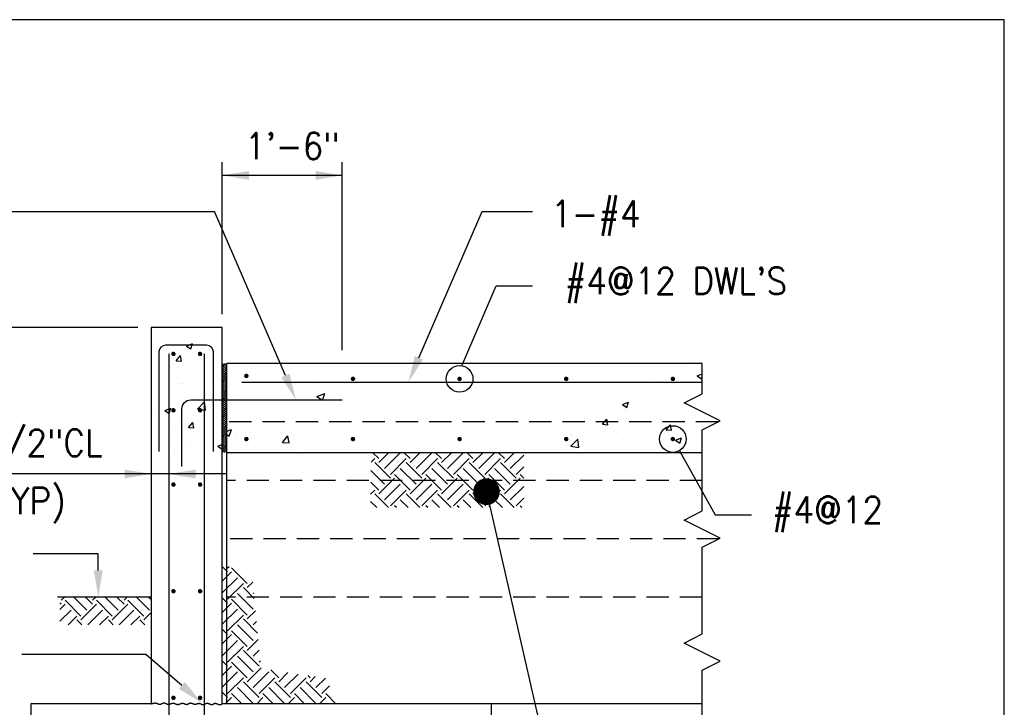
# Model space of a CAD drawing. Header units: inches. Extents: x -9715 to 32893, y -15613 to -1138.
# Tile 238 of 256: x 10767 to 10878, y -12780 to -12703. Entities that reach past the tile are written whole.
import ezdxf
from ezdxf.enums import TextEntityAlignment as Align

# ---------------------------------------------------------------- set-up
doc = ezdxf.new("R2010")
doc.units = ezdxf.units.IN
doc.header["$MEASUREMENT"] = 0
doc.linetypes.add('HIDDEN', pattern=[0.375, 0.25, -0.125])
doc.layers.get('0').update_dxf_attribs({"color": 252})
doc.layers.get('DEFPOINTS').update_dxf_attribs({"color": 11})
for name, color, linetype in [('S-ANNO-TEXT', 2, 'Continuous'), ('S1', 2, 'Continuous'), ('S3', 4, 'Continuous'), ('S5', 1, 'Continuous'), ('S6', 1, 'Continuous'), ('S7', 2, 'Continuous'), ('S7R', 2, 'Continuous')]:
    doc.layers.add(name, color=color, linetype=linetype)
doc.styles.add('125', font='romans.shx', dxfattribs={"width": 0.8, "height": 2})

# ---------------------------------------------------------------- blocks, each defined once
blk = doc.blocks.new('*X729')
at = {"color": 0}
for p, q in [((2262.83, 1202.45), (2262.83, 1202.45)), ((2272.17, 1202.52), (2272.17, 1202.52)), ((2237.16, 1198.93), (2237.16, 1198.93)), ((2242.57, 1199.7), (2242.57, 1199.7)), ((2243.01, 1197.52), (2243.01, 1197.52)), ((2269.26, 1198.57), (2269.26, 1198.57)), ((2233.45, 1193.48), (2233.45, 1193.48)), ((2252.39, 1195.98), (2252.39, 1195.98)), ((2253.11, 1192.98), (2253.11, 1192.98)), ((2269.22, 1192.53), (2272.73, 1193.87)), ((2269.22, 1192.53), (2271.71, 1190.85)), ((2271.71, 1190.85), (2272.73, 1193.87)), ((2262.22, 1185.81), (2262.22, 1185.81)), ((2236.55, 1182.29), (2236.55, 1182.29)), ((2262.11, 1180.02), (2262.11, 1180.02)), ((2270.81, 1180.41), (2270.81, 1180.41)), ((2228.59, 1176.93), (2230.71, 1177.75)), ((2228.59, 1175.47), (2229.7, 1174.73)), ((2229.7, 1174.72), (2230.72, 1177.75)), ((2232.95, 1175.01), (2232.95, 1175.01)), ((2239.23, 1176.26), (2239.23, 1176.26)), ((2253.72, 1171.92), (2256.13, 1174.8)), ((2256.71, 1171.66), (2256.13, 1174.79)), ((2232.62, 1174.28), (2232.62, 1174.28)), ((2253.72, 1171.92), (2256.71, 1171.66)), ((2259.32, 1173.16), (2259.32, 1173.16)), ((2261.61, 1169.16), (2261.61, 1169.16))]:
    blk.add_line(p, q, dxfattribs=at)
blk = doc.blocks.new('*X726')
at = {"color": 0}
for p, q in [((2248.6, 1767.77), (2250.05, 1769.22)), ((2260.09, 1763.35), (2254.22, 1769.22)), ((2262.74, 1766), (2259.52, 1769.22)), ((2262.74, 1767.77), (2264.19, 1769.22)), ((2274.23, 1763.35), (2268.36, 1769.22)), ((2276.88, 1766), (2273.67, 1769.22)), ((2276.88, 1767.77), (2278.33, 1769.22)), ((2288.37, 1763.35), (2282.5, 1769.22)), ((2288.79, 1768.23), (2287.81, 1769.22)), ((2248.6, 1766), (2248, 1766.6)), ((2248, 1763.63), (2250.37, 1766)), ((2257.44, 1760.7), (2250.37, 1767.77)), ((2257.44, 1758.93), (2264.51, 1766)), ((2271.58, 1760.7), (2264.51, 1767.77)), ((2271.58, 1758.93), (2278.65, 1766)), ((2285.72, 1760.7), (2278.65, 1767.77)), ((2248, 1758.33), (2253.02, 1763.35)), ((2251.68, 1756.7), (2255.67, 1760.7)), ((2260.52, 1756.7), (2267.16, 1763.35)), ((2265.82, 1756.7), (2269.81, 1760.7)), ((2274.66, 1756.7), (2281.3, 1763.35)), ((2279.96, 1756.7), (2283.95, 1760.7)), ((2285.72, 1758.93), (2288.79, 1762)), ((2257.9, 1756.7), (2255.67, 1758.93)), ((2272.04, 1756.7), (2269.81, 1758.93)), ((2286.18, 1756.7), (2283.95, 1758.93))]:
    blk.add_line(p, q, dxfattribs=at)
blk = doc.blocks.new('*X728')
at = {"color": 0}
for p, q in [((1494.68, 1906.57), (1496.5, 1908.39)), ((1494.68, 1907.45), (1495.62, 1908.39)), ((1494.68, 1908.34), (1494.73, 1908.39)), ((1494.68, 1905.69), (1496.68, 1907.69)), ((1494.68, 1904.8), (1496.68, 1906.8)), ((1494.68, 1903.92), (1496.68, 1905.92)), ((1494.68, 1903.03), (1496.68, 1905.03)), ((1494.68, 1902.15), (1496.68, 1904.15)), ((1494.68, 1901.27), (1496.68, 1903.27)), ((1494.68, 1900.38), (1496.68, 1902.38)), ((1494.68, 1899.5), (1496.68, 1901.5)), ((1494.68, 1898.62), (1496.68, 1900.62)), ((1494.68, 1897.73), (1496.68, 1899.73)), ((1494.68, 1896.85), (1496.68, 1898.85)), ((1494.68, 1895.96), (1496.68, 1897.96)), ((1494.68, 1895.08), (1496.68, 1897.08)), ((1494.68, 1894.2), (1496.68, 1896.2)), ((1494.68, 1893.31), (1496.68, 1895.31)), ((1494.68, 1892.43), (1496.68, 1894.43)), ((1494.68, 1891.54), (1496.68, 1893.54)), ((1494.68, 1890.66), (1496.68, 1892.66)), ((1494.68, 1889.78), (1496.68, 1891.78)), ((1494.68, 1888.89), (1496.68, 1890.89)), ((1494.68, 1888.01), (1496.68, 1890.01)), ((1494.68, 1887.12), (1496.68, 1889.12)), ((1494.68, 1886.24), (1496.68, 1888.24)), ((1494.68, 1885.36), (1496.68, 1887.36)), ((1494.68, 1884.47), (1496.68, 1886.47)), ((1494.68, 1883.59), (1496.68, 1885.59)), ((1494.68, 1882.71), (1496.68, 1884.71)), ((1494.68, 1881.82), (1496.68, 1883.82)), ((1494.68, 1880.94), (1496.68, 1882.94)), ((1494.68, 1880.05), (1496.68, 1882.05)), ((1494.68, 1879.17), (1496.68, 1881.17)), ((1494.68, 1878.29), (1496.68, 1880.29)), ((1494.68, 1877.4), (1496.68, 1879.4)), ((1494.68, 1876.52), (1496.68, 1878.52)), ((1494.68, 1875.63), (1496.68, 1877.63)), ((1494.68, 1874.75), (1496.68, 1876.75)), ((1494.68, 1873.87), (1496.68, 1875.87)), ((1494.68, 1872.98), (1496.68, 1874.98)), ((1494.68, 1872.1), (1496.68, 1874.1)), ((1494.68, 1871.22), (1496.68, 1873.22)), ((1494.68, 1870.33), (1496.68, 1872.33)), ((1494.68, 1869.45), (1496.68, 1871.45)), ((1494.68, 1868.56), (1496.68, 1870.56)), ((1495.39, 1868.39), (1496.68, 1869.68)), ((1496.28, 1868.39), (1496.68, 1868.8))]:
    blk.add_line(p, q, dxfattribs=at)
blk = doc.blocks.new('*X731')
at = {"color": 0}
for p, q in [((438.41, 620.49), (436, 622.9)), ((438.41, 622.25), (439.1, 622.95)), ((447.25, 615.18), (440.17, 622.25)), ((436, 616.31), (440.17, 620.49)), ((436, 611.01), (442.83, 617.83)), ((438.41, 608.11), (445.48, 615.18)), ((450.4, 608.49), (445.48, 613.42)), ((447.25, 613.42), (449.69, 615.86)), ((438.41, 606.34), (436, 608.75)), ((447.25, 601.04), (440.17, 608.11)), ((449.9, 603.69), (442.83, 610.76)), ((449.9, 610.76), (450.16, 611.03)), ((436, 602.17), (440.17, 606.34)), ((436, 596.86), (442.83, 603.69)), ((447.25, 599.27), (450.94, 602.97)), ((438.41, 593.97), (445.48, 601.04)), ((451.92, 592.83), (445.48, 599.27)), ((438.41, 592.2), (436, 594.61)), ((447.25, 586.9), (440.17, 593.97)), ((449.9, 589.55), (442.83, 596.62)), ((449.9, 596.62), (451.41, 598.13)), ((436, 588.02), (440.17, 592.2)), ((436, 582.72), (442.83, 589.55)), ((447.25, 585.13), (452.19, 590.07)), ((438.41, 579.83), (445.48, 586.9)), ((452.55, 578.06), (445.48, 585.13)), ((449.9, 582.48), (452.66, 585.24)), ((449.9, 575.41), (442.83, 582.48)), ((438.41, 578.06), (436, 580.47)), ((436, 573.88), (440.17, 578.06)), ((447.25, 572.76), (440.17, 579.83)), ((447.25, 570.99), (453.45, 577.2)), ((452.55, 579.83), (453.13, 580.41)), ((461.39, 572.76), (457.8, 576.34)), ((436, 568.58), (442.83, 575.41)), ((438.41, 565.69), (445.48, 572.76)), ((449.9, 568.34), (456.97, 575.41)), ((452.55, 565.69), (459.62, 572.76)), ((461.39, 570.99), (465.57, 575.17)), ((464.04, 568.34), (470.18, 574.48)), ((466.69, 565.69), (473.76, 572.76)), ((475.53, 572.76), (474.45, 573.83)), ((475.53, 570.99), (477.86, 573.32)), ((478.18, 568.34), (482.47, 572.62)), ((449.9, 561.27), (442.83, 568.34)), ((452.55, 563.92), (445.48, 570.99)), ((464.04, 561.27), (456.97, 568.34)), ((466.69, 563.92), (459.62, 570.99)), ((478.18, 561.27), (471.11, 568.34)), ((480.83, 563.92), (473.76, 570.99)), ((480.83, 565.69), (484.23, 569.09)), ((438.41, 563.92), (436, 566.33)), ((437.36, 561.1), (440.17, 563.92)), ((444.76, 561.1), (440.17, 565.69)), ((451.5, 561.1), (454.32, 563.92)), ((458.9, 561.1), (454.32, 565.69)), ((465.64, 561.1), (468.46, 563.92)), ((473.04, 561.1), (468.46, 565.69)), ((479.78, 561.1), (482.6, 563.92)), ((487.18, 561.1), (482.6, 565.69)), ((442.66, 561.1), (442.83, 561.27)), ((456.8, 561.1), (456.97, 561.27)), ((470.95, 561.1), (471.11, 561.27)), ((485.09, 561.1), (485.25, 561.27))]:
    blk.add_line(p, q, dxfattribs=at)
blk = doc.blocks.new('*X733')
at = {"color": 0}
for p, q in [((624.61, 714.09), (624.61, 714.09)), ((638.03, 709.6), (638.03, 709.6)), ((645.97, 713.19), (645.97, 713.19)), ((649.71, 708.73), (652, 709.6)), ((651.25, 711.15), (651.25, 711.15)), ((617.5, 706.79), (617.5, 706.79)), ((627.92, 707.15), (627.92, 707.15)), ((649.71, 708.73), (651.7, 707.38)), ((651.7, 707.38), (652, 708.26)), ((644.17, 703.62), (644.17, 703.62)), ((608.22, 699.13), (608.22, 699.13)), ((616.1, 695.82), (618.9, 696.9)), ((618.09, 694.48), (618.9, 696.9)), ((618.9, 700.3), (618.9, 700.3)), ((629.58, 698.23), (629.58, 698.23)), ((637.55, 696.29), (637.55, 696.29)), ((616.1, 695.82), (618.09, 694.48)), ((617.01, 693.47), (617.01, 693.47)), ((643.2, 693.15), (643.2, 693.15)), ((596.23, 690.47), (596.23, 690.47)), ((607.2, 686.93), (609.13, 689.23)), ((609.59, 686.72), (609.13, 689.23)), ((619.87, 689.15), (619.87, 689.15)), ((633.64, 687.85), (633.64, 687.85)), ((643.66, 689.17), (643.66, 689.17)), ((596.54, 685.14), (596.54, 685.14)), ((607.2, 686.93), (609.59, 686.72)), ((608.38, 684.52), (608.38, 684.52)), ((635.89, 684.42), (637.82, 686.72)), ((635.89, 684.42), (638.28, 684.21)), ((637.06, 682.97), (637.06, 682.97)), ((638.28, 684.21), (637.82, 686.72)), ((592.88, 677.02), (596, 680.27)), ((593.23, 682.53), (593.23, 682.53)), ((596.44, 676.47), (596, 680.27)), ((600.43, 678.69), (600.43, 678.69)), ((616.52, 680.15), (616.52, 680.15)), ((639.98, 679.72), (642.78, 680.79)), ((639.98, 679.72), (641.97, 678.38)), ((641.97, 678.38), (642.78, 680.79)), ((587.51, 674.22), (587.51, 674.22)), ((592.88, 677.02), (596.44, 676.47)), ((595.75, 677.16), (595.75, 677.16)), ((621.79, 677.79), (621.79, 677.79)), ((643.14, 676.89), (643.14, 676.89)), ((648.28, 675.38), (648.28, 675.38))]:
    blk.add_line(p, q, dxfattribs=at)
blk = doc.blocks.new('*X735')
at = {"color": 0}
for p, q in [((550.71, 1031.7), (550.71, 1031.7)), ((563.38, 1032.53), (563.38, 1032.53)), ((547.36, 1028.3), (547.36, 1028.3)), ((550.71, 1024.5), (553.51, 1025.58)), ((550.71, 1024.5), (552.7, 1023.16)), ((552.7, 1023.16), (553.51, 1025.58)), ((543.23, 1021.33), (543.23, 1021.33)), ((546.15, 1017.89), (548.08, 1020.19)), ((548.54, 1017.68), (548.08, 1020.19)), ((558.38, 1023.33), (558.38, 1023.33)), ((546.15, 1017.89), (548.54, 1017.69)), ((546.88, 1014.99), (546.88, 1014.99)), ((555.59, 1012.09), (555.59, 1012.09)), ((542.67, 1007.62), (542.67, 1007.62)), ((547.86, 1007.55), (547.86, 1007.55)), ((549.06, 1007.83), (549.06, 1007.83)), ((564.02, 1006.71), (564.02, 1006.71)), ((546.39, 1001.67), (546.39, 1001.67)), ((555.76, 996.12), (558.87, 999.37)), ((558.65, 999.05), (558.65, 999.05)), ((559.32, 995.57), (558.87, 999.37)), ((535.32, 995.04), (535.32, 995.04)), ((540.97, 995.49), (543.77, 996.57)), ((540.97, 995.49), (542.96, 994.15)), ((542.96, 994.15), (543.77, 996.57)), ((555.76, 996.12), (559.32, 995.57)), ((562.59, 995.1), (562.59, 995.1)), ((537.33, 991.77), (537.33, 991.77)), ((547.63, 991.75), (547.63, 991.75)), ((551.7, 987.81), (553.63, 990.1)), ((554.09, 987.6), (553.63, 990.1)), ((566.68, 991.36), (566.68, 991.36)), ((545.9, 988.36), (545.9, 988.36)), ((551.7, 987.81), (554.09, 987.6)), ((550.6, 981.05), (550.6, 981.05)), ((562.09, 980.64), (562.09, 980.64)), ((564.85, 979.39), (566.86, 980.16)), ((552.07, 979.32), (552.07, 979.32)), ((564.85, 979.39), (566.84, 978.05)), ((566.19, 978.04), (566.19, 978.04)), ((566.84, 978.05), (566.86, 978.1)), ((539.84, 971.31), (539.84, 971.31)), ((545.42, 975.04), (545.42, 975.04)), ((561.2, 970.41), (561.2, 970.41)), ((541.55, 963.55), (541.55, 963.55)), ((548.28, 965.94), (548.28, 965.94)), ((551.56, 964.86), (551.56, 964.86)), ((544.93, 961.73), (544.93, 961.73))]:
    blk.add_line(p, q, dxfattribs=at)
blk = doc.blocks.new('*X739')
at = {"color": 0}
for p, q in [((670.11, 1080.24), (671.75, 1081.87)), ((673.52, 1081.87), (670.72, 1084.67)), ((673.52, 1080.11), (678.09, 1084.67)), ((676.17, 1084.53), (676.02, 1084.67)), ((676.17, 1077.45), (683.24, 1084.53)), ((678.82, 1074.8), (685.89, 1081.87)), ((687.66, 1081.87), (684.86, 1084.67)), ((687.66, 1080.11), (692.23, 1084.67)), ((690.31, 1084.53), (690.16, 1084.67)), ((690.31, 1077.45), (697.38, 1084.53)), ((692.96, 1074.8), (700.04, 1081.87)), ((701.8, 1081.87), (699, 1084.67)), ((701.8, 1080.11), (706.37, 1084.67)), ((704.46, 1084.53), (704.31, 1084.67)), ((704.46, 1077.45), (711.53, 1084.53)), ((707.11, 1074.8), (714.18, 1081.87)), ((715.95, 1081.87), (713.14, 1084.67)), ((715.95, 1080.11), (720.51, 1084.67)), ((718.6, 1084.53), (718.45, 1084.67)), ((718.6, 1077.45), (725.67, 1084.53)), ((721.25, 1074.8), (728.32, 1081.87)), ((730.09, 1081.87), (727.29, 1084.67)), ((730.09, 1080.11), (734.66, 1084.67)), ((732.74, 1084.53), (732.59, 1084.67)), ((732.74, 1077.45), (738.77, 1083.48)), ((678.82, 1073.03), (671.75, 1080.11)), ((690.31, 1070.38), (683.24, 1077.45)), ((692.96, 1073.03), (685.89, 1080.11)), ((704.46, 1070.38), (697.38, 1077.45)), ((707.11, 1073.03), (700.04, 1080.11)), ((718.6, 1070.38), (711.53, 1077.45)), ((721.25, 1073.03), (714.18, 1080.11)), ((732.74, 1070.38), (725.67, 1077.45)), ((735.39, 1073.03), (728.32, 1080.11)), ((735.39, 1074.8), (738.79, 1078.2)), ((676.17, 1070.38), (670.04, 1076.51)), ((673.52, 1065.96), (680.59, 1073.03)), ((687.66, 1067.73), (680.59, 1074.8)), ((687.66, 1065.96), (694.73, 1073.03)), ((701.8, 1067.73), (694.73, 1074.8)), ((701.8, 1065.96), (708.87, 1073.03)), ((715.95, 1067.73), (708.87, 1074.8)), ((715.95, 1065.96), (723.02, 1073.03)), ((730.09, 1067.73), (723.02, 1074.8)), ((730.09, 1065.96), (737.16, 1073.03)), ((738.81, 1073.15), (737.16, 1074.8)), ((673.52, 1067.73), (669.95, 1071.3)), ((676.17, 1063.31), (683.24, 1070.38)), ((690.31, 1063.31), (697.38, 1070.38)), ((704.46, 1063.31), (711.53, 1070.38)), ((718.6, 1063.31), (725.67, 1070.38)), ((732.74, 1063.31), (738.82, 1069.39)), ((669.85, 1065.83), (671.75, 1067.73)), ((677.91, 1059.8), (671.75, 1065.96)), ((678.82, 1060.66), (685.89, 1067.73)), ((692.05, 1059.8), (685.89, 1065.96)), ((692.96, 1060.66), (700.04, 1067.73)), ((706.19, 1059.81), (700.04, 1065.96)), ((707.11, 1060.66), (714.18, 1067.73)), ((720.33, 1059.81), (714.18, 1065.96)), ((721.25, 1060.66), (728.32, 1067.73)), ((734.47, 1059.81), (728.32, 1065.96)), ((735.39, 1060.66), (738.84, 1064.11)), ((672.61, 1059.8), (669.79, 1062.62)), ((681.45, 1059.8), (680.59, 1060.66)), ((686.75, 1059.8), (683.24, 1063.31)), ((695.59, 1059.81), (694.73, 1060.66)), ((700.89, 1059.81), (697.38, 1063.31)), ((709.73, 1059.81), (708.87, 1060.66)), ((715.03, 1059.81), (711.53, 1063.31)), ((723.87, 1059.81), (723.02, 1060.66)), ((729.17, 1059.81), (725.67, 1063.31)), ((738.01, 1059.81), (737.16, 1060.66))]:
    blk.add_line(p, q, dxfattribs=at)

msp = doc.modelspace()

# ---------------------------------------------------------------- linework, layer by layer
at = {"layer": 'DEFPOINTS'}
msp.add_lwpolyline([(10186.67974, -13166.39862), (10877.65338, -13166.39862), (10877.65338, -12702.99445), (10186.67974, -12702.99445)], close=True, dxfattribs=at)
at = {"layer": 'S1', "color": 3}
for p, q in [((10789.64165, -12737.61805), (10781.64165, -12737.61805)), ((10781.64165, -12737.61805), (10781.64165, -12779.97861)), ((10789.64165, -12779.97861), (10789.64165, -12737.61805)), ((10843.64165, -12741.69289), (10790.14165, -12741.69289)), ((10790.14165, -12779.97861), (10790.14165, -12741.69289)), ((10790.14165, -12751.69289), (10843.64165, -12751.69289)), ((10768.088, -12779.97861), (10768.088, -12791.97861)), ((10781.64165, -12779.97861), (10768.088, -12779.97861)), ((10819.9133, -12779.97861), (10789.64165, -12779.97861)), ((10819.9133, -12779.97861), (10819.9133, -12791.97861))]:
    msp.add_line(p, q, dxfattribs=at)
at = {"layer": 'S1', "color": 2, "linetype": 'HIDDEN', "ltscale": 10}
for p, q in [((10845.43177, -12748.26432), (10790.14165, -12748.26432)), ((10843.64165, -12754.83575), (10790.14165, -12754.83575)), ((10845.53646, -12761.40718), (10790.14165, -12761.40718)), ((10843.64165, -12767.97861), (10790.14165, -12767.97861))]:
    msp.add_line(p, q, dxfattribs=at)
at = {"layer": 'S1', "color": 2}
for p, q in [((10781.64165, -12767.97861), (10771.11049, -12767.97861)), ((10843.64165, -12779.97861), (10819.9133, -12779.97861))]:
    msp.add_line(p, q, dxfattribs=at)
for points in [[(10843.64165, -12751.69289), (10843.64165, -12749.15938), (10845.6775, -12748.14146), (10841.6058, -12746.10561), (10843.64165, -12745.08768), (10843.64165, -12741.69289)], [(10843.64165, -12767.97861), (10843.64165, -12762.35458), (10845.6775, -12761.33666), (10841.6058, -12759.3008), (10843.64165, -12758.28288), (10843.64165, -12751.69289)], [(10843.64165, -12779.97861), (10843.64165, -12776.20045), (10845.6775, -12775.18252), (10841.6058, -12773.14667), (10843.64165, -12772.12875), (10843.64165, -12767.97861)], [(10781.64165, -12779.97861), (10781.64979, -12779.97633), (10781.65935, -12779.97338), (10781.67006, -12779.96988), (10781.68162, -12779.96594), (10781.69375, -12779.96169), (10781.70615, -12779.95723), (10781.71855, -12779.9527), (10781.73064, -12779.94819), (10781.7422, -12779.94384), (10781.75325, -12779.93973), (10781.76386, -12779.93596), (10781.7741, -12779.93263), (10781.78404, -12779.92982), (10781.79376, -12779.92763), (10781.80333, -12779.92615), (10781.81282, -12779.92548), (10781.82229, -12779.92566), (10781.83176, -12779.92652), (10781.84122, -12779.92784), (10781.85067, -12779.92941), (10781.86011, -12779.93101), (10781.86953, -12779.93242), (10781.87895, -12779.93343), (10781.88835, -12779.93381), (10781.89773, -12779.93341), (10781.9071, -12779.93228), (10781.91646, -12779.93055), (10781.92579, -12779.92834), (10781.9351, -12779.92577), (10781.9444, -12779.92296), (10781.95367, -12779.92002), (10781.96292, -12779.91708), (10781.97214, -12779.91424), (10781.98134, -12779.91152), (10781.99051, -12779.90893), (10781.99965, -12779.90649), (10782.00877, -12779.90419), (10782.01785, -12779.90204), (10782.0269, -12779.90005), (10782.03592, -12779.89823), (10782.0449, -12779.89659), (10782.05385, -12779.89513), (10782.06277, -12779.89385), (10782.07164, -12779.89276), (10782.08048, -12779.89186), (10782.08929, -12779.89117), (10782.09805, -12779.89068), (10782.10677, -12779.8904), (10782.11545, -12779.89033), (10782.12409, -12779.89048), (10782.13269, -12779.89082), (10782.14125, -12779.89137), (10782.14977, -12779.89211), (10782.15825, -12779.89305), (10782.16669, -12779.89416), (10782.17509, -12779.89546), (10782.18345, -12779.89694), (10782.19178, -12779.89858), (10782.20006, -12779.90039), (10782.20831, -12779.90235), (10782.21653, -12779.90445), (10782.2247, -12779.9067), (10782.23285, -12779.90908), (10782.24095, -12779.91158), (10782.24903, -12779.91421), (10782.25707, -12779.91694), (10782.26507, -12779.91978), (10782.27305, -12779.92271), (10782.28099, -12779.92574), (10782.28891, -12779.92884), (10782.29679, -12779.93203), (10782.30464, -12779.93527), (10782.31246, -12779.93858), (10782.32026, -12779.94195), (10782.32802, -12779.94535), (10782.33576, -12779.9488), (10782.34348, -12779.95228), (10782.35116, -12779.95578), (10782.35882, -12779.9593), (10782.36646, -12779.96283), (10782.37407, -12779.96637), (10782.38165, -12779.9699), (10782.38922, -12779.97341), (10782.39676, -12779.97691), (10782.40428, -12779.98038), (10782.41177, -12779.98382), (10782.41925, -12779.98722), (10782.42671, -12779.99057), (10782.43414, -12779.99386), (10782.44156, -12779.9971), (10782.44896, -12780.00026), (10782.45634, -12780.00335), (10782.4637, -12780.00635), (10782.47105, -12780.00926), (10782.47838, -12780.01207), (10782.48569, -12780.01478), (10782.49299, -12780.01737), (10782.50028, -12780.01985), (10782.50755, -12780.0222), (10782.51481, -12780.02441), (10782.52206, -12780.02648), (10782.52929, -12780.0284), (10782.53651, -12780.03017), (10782.54372, -12780.03177), (10782.55093, -12780.0332), (10782.55812, -12780.03446), (10782.5653, -12780.03554), (10782.57247, -12780.03643), (10782.57964, -12780.03713), (10782.5868, -12780.03764), (10782.59395, -12780.03795), (10782.6011, -12780.03805), (10782.60824, -12780.03794), (10782.61537, -12780.03763), (10782.6225, -12780.03713), (10782.62963, -12780.03642), (10782.63675, -12780.03553), (10782.64386, -12780.03444), (10782.65098, -12780.03318), (10782.65809, -12780.03174), (10782.66519, -12780.03013), (10782.6723, -12780.02836), (10782.6794, -12780.02642), (10782.6865, -12780.02434), (10782.6936, -12780.02211), (10782.7007, -12780.01975), (10782.7078, -12780.01725), (10782.7149, -12780.01463), (10782.722, -12780.0119), (10782.72909, -12780.00906), (10782.73619, -12780.00612), (10782.74329, -12780.00308), (10782.75039, -12779.99996), (10782.7575, -12779.99675), (10782.7646, -12779.99348), (10782.77171, -12779.99013), (10782.77882, -12779.98673), (10782.78593, -12779.98328), (10782.79305, -12779.97978), (10782.80017, -12779.97624), (10782.80729, -12779.97267), (10782.81442, -12779.96908), (10782.82156, -12779.96547), (10782.82869, -12779.96185), (10782.83584, -12779.95823), (10782.84299, -12779.95461), (10782.85014, -12779.951), (10782.85731, -12779.94741), (10782.86448, -12779.94385), (10782.87165, -12779.94032), (10782.87884, -12779.93683), (10782.88603, -12779.93339), (10782.89323, -12779.93), (10782.90044, -12779.92667), (10782.90765, -12779.92341), (10782.91488, -12779.92022), (10782.92212, -12779.91712), (10782.92936, -12779.9141), (10782.93662, -12779.91118), (10782.94388, -12779.90837), (10782.95116, -12779.90566), (10782.95845, -12779.90307), (10782.96575, -12779.9006), (10782.97306, -12779.89827), (10782.98039, -12779.89608), (10782.98772, -12779.89403), (10782.99507, -12779.89213), (10783.00244, -12779.89039), (10783.00981, -12779.88882), (10783.0172, -12779.88742), (10783.02461, -12779.88619), (10783.03203, -12779.88515), (10783.03946, -12779.88429), (10783.04691, -12779.88362), (10783.05437, -12779.88315), (10783.06185, -12779.88287), (10783.06935, -12779.8828), (10783.07686, -12779.88293), (10783.08439, -12779.88326), (10783.09193, -12779.88377), (10783.09949, -12779.88448), (10783.10706, -12779.88536), (10783.11465, -12779.88643), (10783.12225, -12779.88766), (10783.12987, -12779.88907), (10783.13751, -12779.89064), (10783.14516, -12779.89236), (10783.15283, -12779.89424), (10783.16051, -12779.89625), (10783.16821, -12779.8984), (10783.17592, -12779.90069), (10783.18365, -12779.90309), (10783.19139, -12779.90561), (10783.19915, -12779.90823), (10783.20692, -12779.91096), (10783.21471, -12779.91379), (10783.22251, -12779.9167), (10783.23033, -12779.9197), (10783.23816, -12779.92277), (10783.246, -12779.92591), (10783.25386, -12779.92911), (10783.26174, -12779.93236), (10783.26962, -12779.93567), (10783.27752, -12779.93902), (10783.28544, -12779.9424), (10783.29337, -12779.94581), (10783.30131, -12779.94924), (10783.30927, -12779.95268), (10783.31724, -12779.95614), (10783.32522, -12779.95959), (10783.33322, -12779.96305), (10783.34123, -12779.96648), (10783.34926, -12779.9699), (10783.35729, -12779.9733), (10783.36534, -12779.97666), (10783.37341, -12779.97998), (10783.38148, -12779.98326), (10783.38957, -12779.98649), (10783.39768, -12779.98965), (10783.40579, -12779.99276), (10783.41392, -12779.99578), (10783.42206, -12779.99873), (10783.43021, -12780.0016), (10783.43837, -12780.00437), (10783.44655, -12780.00704), (10783.45474, -12780.00961), (10783.46294, -12780.01206), (10783.47115, -12780.01439), (10783.47938, -12780.0166), (10783.48761, -12780.01868), (10783.49586, -12780.02061), (10783.50412, -12780.0224), (10783.51239, -12780.02404), (10783.52068, -12780.02552), (10783.52897, -12780.02684), (10783.53727, -12780.02799), (10783.54559, -12780.02897), (10783.55392, -12780.02977), (10783.56226, -12780.0304), (10783.57061, -12780.03084), (10783.57897, -12780.03109), (10783.58734, -12780.03116), (10783.59572, -12780.03105), (10783.60411, -12780.03076), (10783.61251, -12780.03029), (10783.62092, -12780.02966), (10783.62934, -12780.02887), (10783.63776, -12780.02791), (10783.6462, -12780.0268), (10783.65465, -12780.02554), (10783.6631, -12780.02414), (10783.67156, -12780.0226), (10783.68003, -12780.02094), (10783.68851, -12780.01914), (10783.69699, -12780.01723), (10783.70549, -12780.01521), (10783.71398, -12780.01309), (10783.72249, -12780.01086), (10783.731, -12780.00855), (10783.73952, -12780.00615), (10783.74804, -12780.00367), (10783.75657, -12780.00111), (10783.7651, -12779.99849), (10783.77364, -12779.99581), (10783.78219, -12779.99308), (10783.79073, -12779.9903), (10783.79929, -12779.98748), (10783.80784, -12779.98462), (10783.8164, -12779.98174), (10783.82497, -12779.97883), (10783.83353, -12779.97591), (10783.8421, -12779.97298), (10783.85068, -12779.97005), (10783.85925, -12779.96712), (10783.86783, -12779.9642), (10783.87641, -12779.9613), (10783.88499, -12779.95841), (10783.89357, -12779.95556), (10783.90215, -12779.95275), (10783.91074, -12779.94997), (10783.91932, -12779.94725), (10783.92791, -12779.94458), (10783.9365, -12779.94197), (10783.94508, -12779.93942), (10783.95367, -12779.93695), (10783.96225, -12779.93457), (10783.97084, -12779.93226), (10783.97942, -12779.93005), (10783.988, -12779.92794), (10783.99658, -12779.92594), (10784.00516, -12779.92405), (10784.01373, -12779.92227), (10784.02231, -12779.92062), (10784.03088, -12779.9191), (10784.03945, -12779.91772), (10784.04801, -12779.91648), (10784.05657, -12779.9154), (10784.06513, -12779.91446), (10784.07368, -12779.91369), (10784.08223, -12779.91308), (10784.09078, -12779.91263), (10784.09932, -12779.91236), (10784.10786, -12779.91226), (10784.11639, -12779.91234), (10784.12491, -12779.91261), (10784.13343, -12779.91306), (10784.14195, -12779.91368), (10784.15046, -12779.91447), (10784.15896, -12779.91543), (10784.16746, -12779.91655), (10784.17595, -12779.91783), (10784.18444, -12779.91927), (10784.19292, -12779.92085), (10784.20139, -12779.92258), (10784.20986, -12779.92445), (10784.21832, -12779.92645), (10784.22678, -12779.92857), (10784.23523, -12779.93081), (10784.24367, -12779.93316), (10784.2521, -12779.93562), (10784.26053, -12779.93818), (10784.26895, -12779.94083), (10784.27737, -12779.94357), (10784.28577, -12779.94638), (10784.29417, -12779.94927), (10784.30257, -12779.95223), (10784.31095, -12779.95525), (10784.31933, -12779.95832), (10784.3277, -12779.96145), (10784.33606, -12779.96461), (10784.34442, -12779.96781), (10784.35277, -12779.97104), (10784.36111, -12779.97429), (10784.36944, -12779.97756), (10784.37776, -12779.98084), (10784.38608, -12779.98412), (10784.39439, -12779.9874), (10784.40269, -12779.99066), (10784.41098, -12779.99392), (10784.41926, -12779.99715), (10784.42753, -12780.00035), (10784.4358, -12780.00352), (10784.44406, -12780.00665), (10784.45231, -12780.00973), (10784.46054, -12780.01276), (10784.46878, -12780.01573), (10784.477, -12780.01863), (10784.48521, -12780.02146), (10784.49341, -12780.02421), (10784.50161, -12780.02687), (10784.50979, -12780.02944), (10784.51797, -12780.03192), (10784.52613, -12780.03428), (10784.53429, -12780.03654), (10784.54243, -12780.03868), (10784.55057, -12780.0407), (10784.5587, -12780.04259), (10784.56681, -12780.04433), (10784.57492, -12780.04594), (10784.58302, -12780.0474), (10784.5911, -12780.0487), (10784.59918, -12780.04984), (10784.60725, -12780.05082), (10784.6153, -12780.05163), (10784.62335, -12780.05227), (10784.63138, -12780.05273), (10784.63941, -12780.05301), (10784.64742, -12780.05311), (10784.65543, -12780.05301), (10784.66342, -12780.05273), (10784.67141, -12780.05227), (10784.67938, -12780.05164), (10784.68735, -12780.05083), (10784.6953, -12780.04985), (10784.70325, -12780.04871), (10784.71119, -12780.04741), (10784.71912, -12780.04596), (10784.72705, -12780.04436), (10784.73496, -12780.04261), (10784.74287, -12780.04073), (10784.75078, -12780.03873), (10784.75867, -12780.03659), (10784.76656, -12780.03435), (10784.77444, -12780.03199), (10784.78232, -12780.02953), (10784.7902, -12780.02697), (10784.79807, -12780.02432), (10784.80593, -12780.02159), (10784.81379, -12780.01878), (10784.82165, -12780.0159), (10784.8295, -12780.01295), (10784.83735, -12780.00995), (10784.8452, -12780.0069), (10784.85304, -12780.0038), (10784.86088, -12780.00066), (10784.86873, -12779.99749), (10784.87657, -12779.99429), (10784.8844, -12779.99107), (10784.89224, -12779.98785), (10784.90008, -12779.98461), (10784.90792, -12779.98137), (10784.91576, -12779.97814), (10784.92359, -12779.97493), (10784.93143, -12779.97173), (10784.93928, -12779.96856), (10784.94712, -12779.96542), (10784.95496, -12779.96232), (10784.96281, -12779.95927), (10784.97066, -12779.95626), (10784.97851, -12779.95332), (10784.98637, -12779.95044), (10784.99423, -12779.94763), (10785.00209, -12779.9449), (10785.00996, -12779.94225), (10785.01784, -12779.93969), (10785.02572, -12779.93723), (10785.0336, -12779.93487), (10785.04149, -12779.93263), (10785.04939, -12779.93049), (10785.05729, -12779.92848), (10785.0652, -12779.92661), (10785.07311, -12779.92486), (10785.08104, -12779.92326), (10785.08897, -12779.92181), (10785.09691, -12779.92051), (10785.10486, -12779.91937), (10785.11281, -12779.91839), (10785.12078, -12779.91758), (10785.12875, -12779.91694), (10785.13673, -12779.91648), (10785.14473, -12779.91621), (10785.15273, -12779.91611), (10785.16074, -12779.9162), (10785.16875, -12779.91648), (10785.17678, -12779.91694), (10785.18481, -12779.91758), (10785.19285, -12779.91838), (10785.20089, -12779.91936), (10785.20894, -12779.92049), (10785.217, -12779.92179), (10785.22505, -12779.92324), (10785.23311, -12779.92484), (10785.24117, -12779.92658), (10785.24924, -12779.92845), (10785.2573, -12779.93045), (10785.26536, -12779.93257), (10785.27341, -12779.93481), (10785.28147, -12779.93716), (10785.28952, -12779.93961), (10785.29756, -12779.94215), (10785.3056, -12779.94478), (10785.31364, -12779.9475), (10785.32166, -12779.95029), (10785.32968, -12779.95315), (10785.33768, -12779.95607), (10785.34568, -12779.95905), (10785.35366, -12779.96208), (10785.36163, -12779.96515), (10785.36959, -12779.96826), (10785.37754, -12779.9714), (10785.38547, -12779.97456), (10785.39338, -12779.97774), (10785.40127, -12779.98092), (10785.40915, -12779.98412), (10785.41701, -12779.98731), (10785.42485, -12779.99049), (10785.43266, -12779.99365), (10785.44046, -12779.99679), (10785.44823, -12779.99991), (10785.45598, -12780.00299), (10785.4637, -12780.00602), (10785.4714, -12780.00901), (10785.47907, -12780.01194), (10785.48672, -12780.01481), (10785.49433, -12780.01762), (10785.50192, -12780.02034), (10785.50948, -12780.02299), (10785.517, -12780.02555), (10785.5245, -12780.02802), (10785.53196, -12780.03038), (10785.53938, -12780.03264), (10785.54677, -12780.03478), (10785.55413, -12780.0368), (10785.56145, -12780.0387), (10785.56873, -12780.04046), (10785.57597, -12780.04208), (10785.58317, -12780.04356), (10785.59033, -12780.04488), (10785.59745, -12780.04604), (10785.60453, -12780.04704), (10785.61157, -12780.04787), (10785.61856, -12780.04853), (10785.62551, -12780.04901), (10785.63242, -12780.0493), (10785.63928, -12780.04942), (10785.6461, -12780.04934), (10785.65287, -12780.04907), (10785.65959, -12780.04861), (10785.66628, -12780.04796), (10785.67292, -12780.04713), (10785.67953, -12780.04613), (10785.68609, -12780.04495), (10785.69262, -12780.0436), (10785.69911, -12780.04209), (10785.70557, -12780.04042), (10785.71199, -12780.0386), (10785.71839, -12780.03663), (10785.72475, -12780.03452), (10785.73108, -12780.03228), (10785.7374, -12780.02991), (10785.74368, -12780.02742), (10785.74995, -12780.02481), (10785.75619, -12780.0221), (10785.76241, -12780.01929), (10785.76862, -12780.01638), (10785.77482, -12780.01339), (10785.781, -12780.01031), (10785.78716, -12780.00716), (10785.79332, -12780.00394), (10785.79947, -12780.00066), (10785.80562, -12779.99732), (10785.81176, -12779.99394), (10785.8179, -12779.99051), (10785.82404, -12779.98705), (10785.83017, -12779.98356), (10785.83631, -12779.98005), (10785.84246, -12779.97652), (10785.84861, -12779.97298), (10785.85477, -12779.96944), (10785.86094, -12779.96591), (10785.86712, -12779.96238), (10785.87332, -12779.95887), (10785.87953, -12779.95539), (10785.88576, -12779.95193), (10785.892, -12779.94851), (10785.89827, -12779.94513), (10785.90456, -12779.94181), (10785.91087, -12779.93854), (10785.91721, -12779.93533), (10785.92358, -12779.93219), (10785.92998, -12779.92913), (10785.93641, -12779.92615), (10785.94287, -12779.92326), (10785.94937, -12779.92046), (10785.9559, -12779.91776), (10785.96247, -12779.91518), (10785.96908, -12779.91271), (10785.97574, -12779.91036), (10785.98244, -12779.90814), (10785.98918, -12779.90605), (10785.99597, -12779.90411), (10786.00281, -12779.90231), (10786.0097, -12779.90066), (10786.01665, -12779.89918), (10786.02365, -12779.89786), (10786.0307, -12779.8967), (10786.0378, -12779.89572), (10786.04497, -12779.89491), (10786.05219, -12779.89429), (10786.05947, -12779.89385), (10786.06681, -12779.8936), (10786.07422, -12779.89353), (10786.08167, -12779.89365), (10786.08919, -12779.89394), (10786.09676, -12779.89441), (10786.10439, -12779.89505), (10786.11207, -12779.89585), (10786.1198, -12779.89681), (10786.12759, -12779.89793), (10786.13542, -12779.89921), (10786.1433, -12779.90063), (10786.15122, -12779.90218), (10786.15919, -12779.90388), (10786.1672, -12779.90569), (10786.17525, -12779.90763), (10786.18334, -12779.90969), (10786.19147, -12779.91185), (10786.19963, -12779.91412), (10786.20783, -12779.91648), (10786.21605, -12779.91893), (10786.22431, -12779.92147), (10786.23259, -12779.92408), (10786.2409, -12779.92677), (10786.24924, -12779.92952), (10786.25759, -12779.93233), (10786.26597, -12779.9352), (10786.27437, -12779.93811), (10786.28278, -12779.94107), (10786.29121, -12779.94406), (10786.29965, -12779.94708), (10786.3081, -12779.95012), (10786.31657, -12779.95318), (10786.32504, -12779.95625), (10786.33352, -12779.95933), (10786.342, -12779.9624), (10786.35049, -12779.96547), (10786.35897, -12779.96852), (10786.36746, -12779.97155), (10786.37594, -12779.97456), (10786.38442, -12779.97754), (10786.39289, -12779.98047), (10786.40136, -12779.98337), (10786.40981, -12779.98621), (10786.41826, -12779.989), (10786.42669, -12779.99172), (10786.4351, -12779.99438), (10786.4435, -12779.99696), (10786.45188, -12779.99946), (10786.46024, -12780.00187), (10786.46858, -12780.00419), (10786.47689, -12780.00641), (10786.48518, -12780.00853), (10786.49344, -12780.01053), (10786.50167, -12780.01242), (10786.50987, -12780.01418), (10786.51803, -12780.01581), (10786.52617, -12780.01731), (10786.53426, -12780.01866), (10786.54232, -12780.01988), (10786.55034, -12780.02094), (10786.55832, -12780.02185), (10786.56626, -12780.02261), (10786.57416, -12780.02321), (10786.58201, -12780.02364), (10786.58982, -12780.0239), (10786.59758, -12780.024), (10786.6053, -12780.02394), (10786.61298, -12780.02372), (10786.62062, -12780.02334), (10786.62821, -12780.02282), (10786.63576, -12780.02216), (10786.64328, -12780.02135), (10786.65075, -12780.0204), (10786.65819, -12780.01933), (10786.66558, -12780.01813), (10786.67295, -12780.01681), (10786.68027, -12780.01537), (10786.68757, -12780.01383), (10786.69483, -12780.01219), (10786.70206, -12780.01045), (10786.70926, -12780.00862), (10786.71644, -12780.0067), (10786.72358, -12780.00471), (10786.7307, -12780.00265), (10786.73779, -12780.00052), (10786.74486, -12779.99834), (10786.75191, -12779.99609), (10786.75893, -12779.9938), (10786.76594, -12779.99147), (10786.77292, -12779.9891), (10786.77989, -12779.9867), (10786.78684, -12779.98428), (10786.79377, -12779.98184), (10786.80069, -12779.97938), (10786.8076, -12779.97692), (10786.8145, -12779.97446), (10786.82138, -12779.97201), (10786.82825, -12779.96956), (10786.83512, -12779.96714), (10786.84198, -12779.96473), (10786.84883, -12779.96236), (10786.85568, -12779.96002), (10786.86252, -12779.95772), (10786.86936, -12779.95547), (10786.8762, -12779.95327), (10786.88304, -12779.95113), (10786.88988, -12779.94906), (10786.89673, -12779.94706), (10786.90357, -12779.94513), (10786.91042, -12779.94329), (10786.91728, -12779.94153), (10786.92414, -12779.93987), (10786.93102, -12779.93831), (10786.9379, -12779.93686), (10786.94479, -12779.93552), (10786.95169, -12779.93429), (10786.95861, -12779.9332), (10786.96554, -12779.93223), (10786.97249, -12779.9314), (10786.97945, -12779.93071), (10786.98643, -12779.93017), (10786.99343, -12779.92978), (10787.00044, -12779.92954), (10787.00748, -12779.92947), (10787.01454, -12779.92956), (10787.02162, -12779.92982), (10787.02872, -12779.93025), (10787.03585, -12779.93085), (10787.043, -12779.93163), (10787.05018, -12779.93258), (10787.05737, -12779.93371), (10787.06459, -12779.935), (10787.07183, -12779.93645), (10787.0791, -12779.93806), (10787.08638, -12779.93982), (10787.09368, -12779.94173), (10787.101, -12779.94378), (10787.10834, -12779.94596), (10787.1157, -12779.94828), (10787.12307, -12779.95071), (10787.13046, -12779.95327), (10787.13786, -12779.95593), (10787.14527, -12779.9587), (10787.1527, -12779.96156), (10787.16013, -12779.96451), (10787.16758, -12779.96755), (10787.17504, -12779.97066), (10787.1825, -12779.97384), (10787.18997, -12779.97709), (10787.19745, -12779.98039), (10787.20493, -12779.98374), (10787.21241, -12779.98713), (10787.2199, -12779.99056), (10787.22739, -12779.99403), (10787.23488, -12779.99751), (10787.24236, -12780.00101), (10787.24985, -12780.00452), (10787.25734, -12780.00804), (10787.26482, -12780.01155), (10787.2723, -12780.01506), (10787.27977, -12780.01854), (10787.28724, -12780.02201), (10787.29469, -12780.02544), (10787.30214, -12780.02884), (10787.30958, -12780.03219), (10787.31701, -12780.0355), (10787.32443, -12780.03875), (10787.33184, -12780.04193), (10787.33923, -12780.04505), (10787.34661, -12780.04809), (10787.35397, -12780.05105), (10787.36131, -12780.05392), (10787.36864, -12780.0567), (10787.37595, -12780.05937), (10787.38324, -12780.06193), (10787.3905, -12780.06438), (10787.39775, -12780.0667), (10787.40497, -12780.0689), (10787.41217, -12780.07096), (10787.41935, -12780.07287), (10787.4265, -12780.07464), (10787.43362, -12780.07626), (10787.44071, -12780.07771), (10787.44778, -12780.07899), (10787.45482, -12780.0801), (10787.46182, -12780.08103), (10787.46879, -12780.08177), (10787.47574, -12780.08233), (10787.48265, -12780.08269), (10787.48952, -12780.08286), (10787.49637, -12780.08282), (10787.50318, -12780.08258), (10787.50995, -12780.08213), (10787.51669, -12780.08148), (10787.5234, -12780.08062), (10787.53008, -12780.07957), (10787.53673, -12780.07833), (10787.54335, -12780.07691), (10787.54994, -12780.07531), (10787.5565, -12780.07352), (10787.56304, -12780.07157), (10787.56955, -12780.06946), (10787.57604, -12780.06719), (10787.58251, -12780.06477), (10787.58896, -12780.06221), (10787.59539, -12780.05952), (10787.6018, -12780.05669), (10787.6082, -12780.05375), (10787.61459, -12780.05069), (10787.62096, -12780.04753), (10787.62733, -12780.04427), (10787.63368, -12780.04092), (10787.64003, -12780.03749), (10787.64637, -12780.03398), (10787.6527, -12780.0304), (10787.65904, -12780.02676), (10787.66537, -12780.02306), (10787.6717, -12780.01931), (10787.67803, -12780.01553), (10787.68437, -12780.01171), (10787.69071, -12780.00786), (10787.69706, -12780.004), (10787.70342, -12780.00012), (10787.70978, -12779.99624), (10787.71616, -12779.99236), (10787.72255, -12779.98849), (10787.72895, -12779.98464), (10787.73537, -12779.98081), (10787.7418, -12779.97702), (10787.74826, -12779.97326), (10787.75473, -12779.96955), (10787.76123, -12779.96589), (10787.76774, -12779.9623), (10787.77429, -12779.95877), (10787.78086, -12779.95532), (10787.78745, -12779.95194), (10787.79408, -12779.94866), (10787.80074, -12779.94547), (10787.80743, -12779.94239), (10787.81415, -12779.93942), (10787.82091, -12779.93657), (10787.8277, -12779.93384), (10787.83454, -12779.93125), (10787.84141, -12779.92879), (10787.84833, -12779.92648), (10787.85528, -12779.92433), (10787.86229, -12779.92234), (10787.86934, -12779.92052), (10787.87643, -12779.91887), (10787.88358, -12779.9174), (10787.89077, -12779.91612), (10787.89802, -12779.91503), (10787.90531, -12779.91414), (10787.91266, -12779.91344), (10787.92006, -12779.91295), (10787.92752, -12779.91267), (10787.93503, -12779.9126), (10787.9426, -12779.91274), (10787.95022, -12779.91309), (10787.95789, -12779.91364), (10787.96561, -12779.91438), (10787.97338, -12779.91531), (10787.9812, -12779.91642), (10787.98907, -12779.91772), (10787.99698, -12779.91919), (10788.00493, -12779.92083), (10788.01293, -12779.92263), (10788.02097, -12779.92458), (10788.02904, -12779.92668), (10788.03715, -12779.92892), (10788.0453, -12779.93129), (10788.05348, -12779.93378), (10788.06169, -12779.93639), (10788.06993, -12779.93911), (10788.0782, -12779.94194), (10788.08649, -12779.94485), (10788.09481, -12779.94786), (10788.10315, -12779.95094), (10788.11152, -12779.9541), (10788.1199, -12779.95733), (10788.12829, -12779.96061), (10788.13671, -12779.96394), (10788.14513, -12779.96732), (10788.15357, -12779.97074), (10788.16202, -12779.97418), (10788.17047, -12779.97764), (10788.17893, -12779.98112), (10788.1874, -12779.98461), (10788.19587, -12779.9881), (10788.20434, -12779.99158), (10788.21281, -12779.99504), (10788.22127, -12779.99849), (10788.22974, -12780.0019), (10788.23819, -12780.00528), (10788.24664, -12780.00861), (10788.25508, -12780.0119), (10788.2635, -12780.01512), (10788.27192, -12780.01828), (10788.28032, -12780.02137), (10788.2887, -12780.02437), (10788.29706, -12780.02729), (10788.3054, -12780.03011), (10788.31372, -12780.03283), (10788.32202, -12780.03544), (10788.33029, -12780.03794), (10788.33853, -12780.0403), (10788.34674, -12780.04254), (10788.35492, -12780.04464), (10788.36307, -12780.0466), (10788.37118, -12780.04839), (10788.37926, -12780.05003), (10788.3873, -12780.0515), (10788.3953, -12780.0528), (10788.40326, -12780.05392), (10788.41117, -12780.05485), (10788.41904, -12780.05559), (10788.42687, -12780.05614), (10788.43465, -12780.05649), (10788.44239, -12780.05663), (10788.45008, -12780.05657), (10788.45771, -12780.0563), (10788.46531, -12780.05581), (10788.47285, -12780.05513), (10788.48035, -12780.05425), (10788.48781, -12780.05318), (10788.49523, -12780.05193), (10788.50261, -12780.0505), (10788.50995, -12780.04889), (10788.51726, -12780.04712), (10788.52454, -12780.04519), (10788.53178, -12780.04311), (10788.53899, -12780.04089), (10788.54618, -12780.03853), (10788.55334, -12780.03605), (10788.56049, -12780.03345), (10788.56761, -12780.03074), (10788.57471, -12780.02793), (10788.5818, -12780.02503), (10788.58888, -12780.02205), (10788.59595, -12780.01899), (10788.60301, -12780.01586), (10788.61007, -12780.01267), (10788.61712, -12780.00943), (10788.62417, -12780.00616), (10788.63123, -12780.00284), (10788.63828, -12779.9995), (10788.64535, -12779.99614), (10788.65242, -12779.99278), (10788.6595, -12779.98941), (10788.6666, -12779.98605), (10788.67372, -12779.98271), (10788.68085, -12779.97939), (10788.688, -12779.97611), (10788.69517, -12779.97286), (10788.70237, -12779.96967), (10788.7096, -12779.96653), (10788.71685, -12779.96345), (10788.72414, -12779.96046), (10788.73147, -12779.95754), (10788.73883, -12779.95472), (10788.74622, -12779.95199), (10788.75366, -12779.94937), (10788.76115, -12779.94687), (10788.76868, -12779.94449), (10788.77626, -12779.94225), (10788.78389, -12779.94014), (10788.79157, -12779.93819), (10788.79931, -12779.93639), (10788.8071, -12779.93476), (10788.81496, -12779.9333), (10788.82288, -12779.93203), (10788.83086, -12779.93094), (10788.83891, -12779.93006), (10788.84703, -12779.92938), (10788.85522, -12779.92892), (10788.86349, -12779.92868), (10788.87183, -12779.92867), (10788.88025, -12779.9289), (10788.88875, -12779.92937), (10788.89733, -12779.93009), (10788.906, -12779.93106), (10788.91475, -12779.93228), (10788.92359, -12779.93376), (10788.93251, -12779.9355), (10788.94153, -12779.9375), (10788.95064, -12779.93976), (10788.95983, -12779.94227), (10788.96911, -12779.945), (10788.97848, -12779.94796), (10788.98794, -12779.95112), (10788.99748, -12779.95448), (10789.00711, -12779.95803), (10789.01682, -12779.96174), (10789.02662, -12779.96562), (10789.03649, -12779.96963), (10789.04645, -12779.97377), (10789.05649, -12779.97803), (10789.0666, -12779.98237), (10789.07679, -12779.98679), (10789.08706, -12779.99128), (10789.0974, -12779.99581), (10789.10781, -12780.00037), (10789.11829, -12780.00495), (10789.12884, -12780.00953), (10789.13946, -12780.01409), (10789.15015, -12780.01862), (10789.1609, -12780.0231), (10789.17172, -12780.02752), (10789.1826, -12780.03186), (10789.19355, -12780.0361), (10789.20455, -12780.04024), (10789.21561, -12780.04424), (10789.22673, -12780.0481), (10789.2379, -12780.05181), (10789.24913, -12780.05534), (10789.26042, -12780.05868), (10789.27175, -12780.06182), (10789.28314, -12780.06473), (10789.29458, -12780.06741), (10789.30606, -12780.06983), (10789.31759, -12780.07199), (10789.32917, -12780.07386), (10789.34079, -12780.07543), (10789.35246, -12780.07668), (10789.36418, -12780.0776), (10789.37603, -12780.07814), (10789.38812, -12780.07826), (10789.40052, -12780.07791), (10789.41334, -12780.07704), (10789.42667, -12780.0756), (10789.44059, -12780.07356), (10789.45521, -12780.07086), (10789.47069, -12780.06738), (10789.48743, -12780.06267), (10789.50592, -12780.05618), (10789.52666, -12780.0474), (10789.55011, -12780.03579), (10789.57678, -12780.0208), (10789.60713, -12780.00192), (10789.64165, -12779.97861)], [(10843.64165, -12791.97861), (10843.64165, -12788.20045), (10845.6775, -12787.18252), (10841.6058, -12785.14667), (10843.64165, -12784.12875), (10843.64165, -12779.97861)]]:
    msp.add_lwpolyline(points, dxfattribs=at)
at = {"layer": 'S3', "color": 4}
for p, q in [((10783.64165, -12740.60969), (10783.64165, -12787.47861)), ((10791.84455, -12743.79048), (10843.64165, -12743.79048))]:
    msp.add_line(p, q, dxfattribs=at)
for points in [[(10782.55666, -12751.60372), (10782.55666, -12740.35372, -0.414213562), (10783.30666, -12739.60372), (10787.8604, -12739.60372, -0.414213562), (10788.6104, -12740.35372), (10788.6104, -12751.60372)], [(10770.088, -12783.35012), (10770.088, -12786.47861, 0.414213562), (10771.588, -12787.97861), (10786.14165, -12787.97861, 0.414213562), (10787.64165, -12786.47861), (10787.64165, -12740.60969)], [(10785.09455, -12753.29048), (10785.09455, -12746.79048, -0.414213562), (10786.09455, -12745.79048), (10803.14165, -12745.79048)]]:
    msp.add_lwpolyline(points, format="xyb", dxfattribs=at)
at = {"layer": 'S3', "color": 4, "const_width": 0.25}
for points in [[(10784.01665, -12740.60969, 1), (10784.26665, -12740.60969, 1)], [(10787.01665, -12740.60969, 1), (10787.26665, -12740.60969, 1)], [(10792.47649, -12743.08398, -1), (10792.22649, -12743.08398, -1)], [(10804.47649, -12743.41711, -1), (10804.22649, -12743.41711, -1)], [(10816.47649, -12743.41711, -1), (10816.22649, -12743.41711, -1)], [(10828.47649, -12743.41711, -1), (10828.22649, -12743.41711, -1)], [(10840.47649, -12743.41711, -1), (10840.22649, -12743.41711, -1)], [(10784.01665, -12746.95278, 1), (10784.26665, -12746.95278, 1)], [(10787.01665, -12746.95278, 1), (10787.26665, -12746.95278, 1)], [(10792.47649, -12750.18922, 1), (10792.22649, -12750.18922, 1)], [(10804.47649, -12750.18922, 1), (10804.22649, -12750.18922, 1)], [(10816.47649, -12750.18922, 1), (10816.22649, -12750.18922, 1)], [(10828.47649, -12750.18922, 1), (10828.22649, -12750.18922, 1)], [(10840.47649, -12750.18922, 1), (10840.22649, -12750.18922, 1)], [(10784.01665, -12755.31333, 1), (10784.26665, -12755.31333, 1)], [(10787.01665, -12755.31333, 1), (10787.26665, -12755.31333, 1)], [(10784.01665, -12767.31333, 1), (10784.26665, -12767.31333, 1)], [(10787.01665, -12767.31333, 1), (10787.26665, -12767.31333, 1)], [(10784.01665, -12779.31333, 1), (10784.26665, -12779.31333, 1)], [(10787.01665, -12779.31333, 1), (10787.26665, -12779.31333, 1)]]:
    msp.add_lwpolyline(points, format="xyb", close=True, dxfattribs=at)
at = {"layer": 'S5', "color": 1, "linetype": 'ByBlock'}
for p, q in [((10789.64165, -12736.11805), (10789.64165, -12719.0176)), ((10803.14165, -12740.19289), (10803.14165, -12719.0176)), ((10780.14165, -12737.61805), (10725.31551, -12737.61805))]:
    msp.add_line(p, q, dxfattribs=at)
at = {"layer": 'S5', "color": 1}
for p, q in [((10803.14165, -12720.5176), (10789.64165, -12720.5176)), ((10790.07065, -12754.12128), (10764.06681, -12754.12128)), ((10781.04078, -12774.41944), (10767.09599, -12774.41944)), ((10785.09756, -12777.92714), (10781.04078, -12774.41944))]:
    msp.add_line(p, q, dxfattribs=at)
for points in [[(10792.64165, -12720.0176), (10792.64165, -12721.0176), (10789.64165, -12720.5176)], [(10800.14165, -12720.0176), (10800.14165, -12721.0176), (10803.14165, -12720.5176)], [(10778.64165, -12753.62128), (10778.64165, -12754.62128), (10781.64165, -12754.12128)], [(10786.64165, -12753.62128), (10786.64165, -12754.62128), (10783.64165, -12754.12128)], [(10784.77053, -12778.30536), (10785.42459, -12777.54891), (10787.36689, -12779.88931)]]:
    msp.add_solid(points, dxfattribs=at)
at = {"layer": 'S7', "color": 1}
for p, q in [((10819.0369, -12754.63644), (10829.50546, -12800.44988)), ((10775.68645, -12763.1219), (10768.37641, -12763.1219)), ((10775.68645, -12764.97861), (10775.68645, -12763.1219))]:
    msp.add_line(p, q, dxfattribs=at)
at = {"layer": 'S7', "color": 2, "const_width": 1.5}
msp.add_lwpolyline([(10818.62671, -12756.11715, 1), (10820.12671, -12756.11715, 1)], format="xyb", close=True, dxfattribs=at)
at = {"layer": 'S7', "color": 1}
msp.add_solid([(10776.18645, -12764.97861), (10775.18645, -12764.97861), (10775.68645, -12767.97861)], dxfattribs=at)
at = {"layer": 'S7R', "color": 1}
for p, q in [((10761.12559, -12724.59562), (10788.78343, -12724.59562)), ((10796.74691, -12743.03631), (10788.78343, -12724.59562)), ((10811.7758, -12741.03631), (10818.87559, -12724.59562)), ((10818.87559, -12724.59562), (10824.55959, -12724.59562)), ((10816.59703, -12741.93734), (10820.47222, -12732.96372)), ((10820.47222, -12732.96372), (10824.55959, -12732.96372)), ((10841.08349, -12751.49849), (10845.12148, -12758.72094)), ((10845.12148, -12758.72094), (10849.20885, -12758.72094))]:
    msp.add_line(p, q, dxfattribs=at)
for centre in [(10816.35149, -12743.41711), (10840.35149, -12750.18922)]:
    msp.add_circle(centre, 1.5, dxfattribs=at)
for points in [[(10812.23482, -12741.23454), (10811.31677, -12740.83809), (10810.58643, -12743.79048)], [(10796.28788, -12743.23454), (10797.20594, -12742.83809), (10797.93627, -12745.79048)]]:
    msp.add_solid(points, dxfattribs=at)

# ---------------------------------------------------------------- block references
at = {"layer": 'S1', "color": 1, "xscale": 0.25, "yscale": 0.25, "zscale": 0.25}
msp.add_blockref('*X729', (10232.99341, -13043.54397), dxfattribs=at)
at = {"layer": 'S6', "color": 1, "xscale": 0.25, "yscale": 0.25, "zscale": 0.25}
for name, p in [('*X735', (10647.92703, -12995.84275)), ('*X728', (10415.97148, -13218.79188)), ('*X733', (10680.64256, -12920.25401)), ('*X739', (10638.86832, -13022.86146)), ('*X731', (10680.64256, -12920.25401)), ('*X726', (10209.36839, -13210.28285))]:
    msp.add_blockref(name, p, dxfattribs=at)

# ---------------------------------------------------------------- texts
at = {"layer": 'S-ANNO-TEXT', "ltscale": 20, "style": '125', "width": 0.9}
for s, height, p in [('1\'-6"', 3, (10797.51939, -12717.20944)), ('1-#4', 3, (10831.68183, -12725.04156)), ("#4@12 DWL'S", 3.0000001, (10840.6815, -12732.61511)), ('1 1/2"CL', 3, (10767.35984, -12750.82024)), ('(TYP)', 3, (10767.19431, -12757.35439)), ('#4@12', 3, (10857.75209, -12758.37233))]:
    msp.add_text(s, height=height, dxfattribs=at).set_placement(p, align=Align.MIDDLE)

doc.saveas('drawing.dxf')
